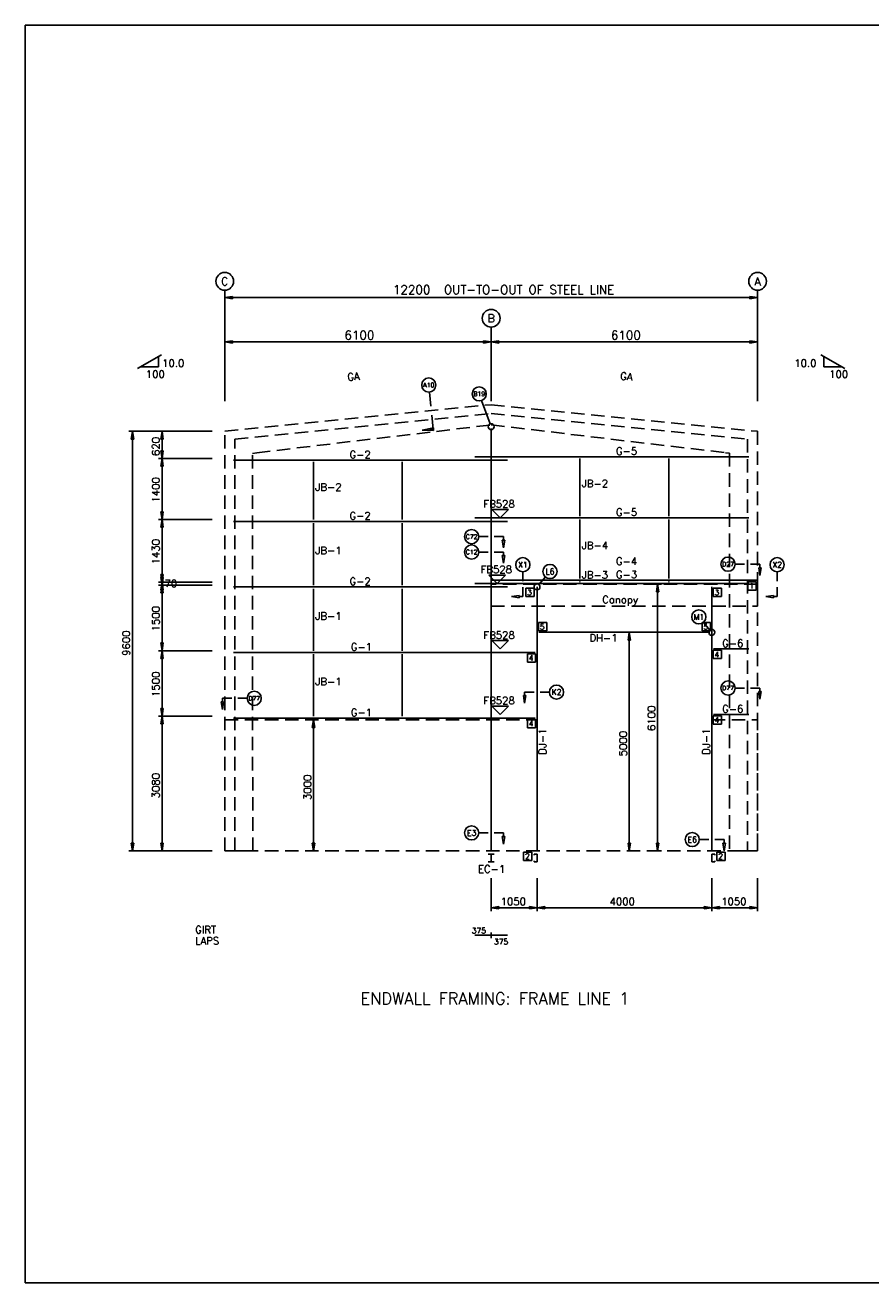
# Model space of a CAD drawing. Extents: x 0 to 40704, y 0 to 28784.
# Tile 1 of 2: x 0 to 19361, y 0 to 28784. Entities that reach past the tile are written whole.
import ezdxf
from ezdxf.enums import TextEntityAlignment as Align

# ---------------------------------------------------------------- set-up
doc = ezdxf.new("R2010")
doc.units = 0
doc.header["$MEASUREMENT"] = 0
doc.linetypes.add('CONTIN', pattern=[0])
doc.linetypes.add('DASHED', pattern=[460.3, 307.7, -152.6])
doc.layers.get('0').update_dxf_attribs({"linetype": 'CONTIN'})
for name, color, linetype in [('1', 7, 'CONTIN'), ('10', 10, 'CONTIN'), ('11', 7, 'CONTIN'), ('12', 6, 'CONTIN'), ('13', 1, 'CONTIN'), ('15', 7, 'CONTIN'), ('2', 6, 'CONTIN'), ('22', 7, 'CONTIN'), ('3', 7, 'CONTIN'), ('4', 7, 'CONTIN'), ('5', 5, 'DASHED'), ('7', 7, 'CONTIN')]:
    doc.layers.add(name, color=color, linetype=linetype)
doc.styles.add('SIMPLEX', font='SIMPLEX')

# ---------------------------------------------------------------- blocks, each defined once
blk = doc.blocks.new('WCOL')
for p, q in [((-10.2, 0), (10.2, 0)), ((0, 0), (0, -25.4)), ((-10.2, -25.4), (10.2, -25.4))]:
    blk.add_line(p, q)
blk = doc.blocks.new('CCOL')
for p, q in [((10.2, 0), (0, 0)), ((0, 0), (0, -25.4)), ((10.2, -2.5), (10.2, 0)), ((0, -25.4), (10.2, -25.4)), ((10.2, -25.4), (10.2, -22.9))]:
    blk.add_line(p, q)
blk = doc.blocks.new('MARKER')
for p, q in [((25.4, 25.4), (-25.4, 25.4)), ((-25.4, 25.4), (0, 0)), ((0, 0), (25.4, 25.4))]:
    blk.add_line(p, q)
blk = doc.blocks.new('ARROW')
for p, q in [((0, 0), (-176, 29)), ((-176, 29), (-176, -29)), ((0, 0), (-176, -29))]:
    blk.add_line(p, q)
blk = doc.blocks.new('ARROWP')
for p, q in [((0, 0), (-176, 29)), ((-176, 29), (-176, -29)), ((0, 0), (-176, -29))]:
    blk.add_line(p, q)
blk = doc.blocks.new('CUTSEC')
at = {"layer": '7'}
for p, q in [((-284, 0), (-68, 0)), ((68, 0), (284, 0)), ((284, 0), (284, 81))]:
    blk.add_line(p, q, dxfattribs=at)
at = {"layer": '7', "rotation": 90}
blk.add_blockref('ARROWP', (284, 257), dxfattribs=at)

msp = doc.modelspace()

# ---------------------------------------------------------------- linework, layer by layer
at = {"layer": '1'}
for p, q in [((4769, 18827), (11044, 18827)), ((6602, 17468), (6602, 18787)), ((8635, 17468), (8635, 18787)), ((10294, 18908), (16569, 18908)), ((12702, 17549), (12702, 18868)), ((14735, 17549), (14735, 18868)), ((4769, 17427), (11044, 17427)), ((6602, 15968), (6602, 17387)), ((8635, 15968), (8635, 17387)), ((10294, 17508), (16569, 17508)), ((12702, 16119), (12702, 17468)), ((14735, 16119), (14735, 17468)), ((4769, 15927), (11044, 15927)), ((6602, 14468), (6602, 15887)), ((8635, 14468), (8635, 15887)), ((10294, 16008), (16569, 16008)), ((10669, 16078), (16769, 16078)), ((11719, 9888), (11719, 15927)), ((12702, 16049), (12702, 16038)), ((14735, 16049), (14735, 16038)), ((15719, 9888), (15719, 15927)), ((11759, 14888), (15678, 14888)), ((4769, 14427), (11678, 14427)), ((15759, 14508), (16569, 14508)), ((6602, 12968), (6602, 14387)), ((8635, 12968), (8635, 14387)), ((15759, 13008), (16569, 13008)), ((4769, 12927), (11678, 12927))]:
    msp.add_line(p, q, dxfattribs=at)
at = {"layer": '12'}
for p, q in [((4569, 20179), (4569, 22718)), ((16769, 20179), (16769, 22718)), ((10669, 20179), (10669, 21871)), ((3052, 19488), (2375, 19488)), ((4284, 19488), (3052, 19488)), ((3134, 19488), (3134, 19488)), ((4284, 18868), (3052, 18868)), ((3134, 18868), (3134, 18868)), ((3134, 18868), (3134, 18868)), ((4284, 17468), (3052, 17468)), ((3134, 17468), (3134, 17468)), ((3134, 17468), (3134, 17468)), ((4284, 16038), (3052, 16038)), ((4284, 15968), (3052, 15968)), ((3134, 16038), (3134, 16038)), ((3134, 16038), (3134, 16038)), ((3134, 15968), (3134, 15968)), ((3134, 15968), (3134, 15968)), ((14396, 15988), (14565, 15988)), ((4284, 14468), (3052, 14468)), ((3134, 14468), (3134, 14468)), ((3134, 14468), (3134, 14468)), ((4284, 12968), (3052, 12968)), ((3134, 12968), (3134, 12968)), ((3134, 12968), (3134, 12968)), ((3052, 9888), (2375, 9888)), ((4284, 9888), (3052, 9888)), ((3134, 9888), (3134, 9888)), ((14396, 9888), (14565, 9888))]:
    msp.add_line(p, q, dxfattribs=at)
at = {"layer": '13'}
for centre in [(4569, 22921), (16769, 22921), (10669, 22075)]:
    msp.add_circle(centre, 203, dxfattribs=at)
at = {"layer": '2'}
for p, q in [((4569, 22548), (16769, 22548)), ((4569, 21533), (16769, 21533)), ((2572, 20924), (3123, 21242)), ((3052, 21201), (3052, 20964)), ((18766, 20924), (18215, 21242)), ((18285, 21201), (18285, 20964)), ((2642, 20964), (3052, 20964)), ((18695, 20964), (18285, 20964)), ((2457, 9888), (2457, 19488)), ((3134, 18868), (3134, 19488)), ((3134, 17468), (3134, 18868)), ((3134, 16038), (3134, 17468)), ((3134, 15968), (3134, 16038)), ((3134, 14468), (3134, 15968)), ((14480, 9888), (14480, 15988)), ((13831, 9888), (13831, 14888)), ((3134, 12968), (3134, 14468)), ((3134, 9888), (3134, 12968)), ((6602, 9888), (6602, 12888)), ((10669, 9263), (10669, 8505)), ((11719, 9263), (11719, 8505)), ((11719, 9263), (11719, 8505)), ((15719, 9263), (15719, 8505)), ((15719, 9263), (15719, 8505)), ((16769, 9263), (16769, 8505)), ((10669, 8586), (11719, 8586)), ((11719, 8586), (15719, 8586)), ((15719, 8586), (16769, 8586)), ((10669, 7955), (10294, 7955)), ((10669, 7892), (10669, 8019)), ((10669, 7892), (10669, 8019)), ((10669, 7955), (11044, 7955))]:
    msp.add_line(p, q, dxfattribs=at)
at = {"layer": '22'}
for p, q in [((40704, 28784), (0, 28784)), ((0, 28784), (0, 0)), ((0, 0), (40704, 0))]:
    msp.add_line(p, q, dxfattribs=at)
at = {"layer": '3'}
for p, q in [((11460, 15705), (11460, 15896)), ((11460, 15896), (11650, 15896)), ((11650, 15705), (11650, 15896)), ((15750, 15705), (15750, 15896)), ((15750, 15896), (15941, 15896)), ((15941, 15705), (15941, 15896)), ((16547, 15856), (16547, 16047)), ((16547, 16047), (16737, 16047)), ((16737, 15856), (16547, 15856)), ((16737, 15856), (16737, 16047)), ((11650, 15705), (11460, 15705)), ((15941, 15705), (15750, 15705)), ((11750, 14920), (11750, 15110)), ((11750, 15110), (11941, 15110)), ((11941, 14920), (11941, 15110)), ((15497, 14920), (15497, 15110)), ((15497, 15110), (15687, 15110)), ((15687, 14920), (15687, 15110)), ((11941, 14920), (11750, 14920)), ((15687, 14920), (15497, 14920)), ((11497, 14205), (11497, 14396)), ((11497, 14396), (11687, 14396)), ((11687, 14205), (11687, 14396)), ((15750, 14286), (15750, 14477)), ((15750, 14477), (15941, 14477)), ((15941, 14286), (15941, 14477)), ((11687, 14205), (11497, 14205)), ((15941, 14286), (15750, 14286)), ((15750, 12786), (15750, 12977)), ((15750, 12977), (15941, 12977)), ((15941, 12786), (15941, 12977)), ((11497, 12705), (11497, 12896)), ((11497, 12896), (11687, 12896)), ((11687, 12705), (11497, 12705)), ((11687, 12705), (11687, 12896)), ((15941, 12786), (15750, 12786)), ((11412, 9666), (11412, 9856)), ((11412, 9856), (11602, 9856)), ((11602, 9666), (11602, 9856)), ((15835, 9666), (15835, 9856)), ((15835, 9856), (16025, 9856)), ((16025, 9666), (16025, 9856)), ((11602, 9666), (11412, 9666)), ((16025, 9666), (15835, 9666))]:
    msp.add_line(p, q, dxfattribs=at)
at = {"layer": '4'}
msp.add_line((10669, 9888), (10669, 19553), dxfattribs=at)
at = {"layer": '5'}
for p, q in [((4569, 19488), (10669, 20098)), ((4799, 19310), (10669, 19897)), ((10669, 20098), (16769, 19488)), ((10669, 19897), (16539, 19310)), ((5307, 18998), (10668, 19636)), ((10668, 19636), (16030, 18998)), ((4569, 9888), (4569, 19488)), ((4799, 9888), (4799, 19310)), ((16539, 19310), (16539, 9888)), ((16769, 19488), (16769, 9888)), ((5204, 18982), (5307, 18998)), ((5307, 18998), (5307, 18998)), ((16030, 18998), (16030, 18998)), ((16030, 18998), (16128, 18987)), ((5210, 9888), (5204, 18982)), ((16128, 18987), (16128, 9888)), ((10669, 15988), (10669, 15688)), ((16769, 15988), (10669, 15988)), ((16769, 15688), (16769, 15988)), ((10669, 15688), (10669, 15485)), ((16769, 15688), (16769, 15485)), ((10669, 15485), (16769, 15485)), ((4569, 9888), (4569, 12888)), ((4569, 12888), (11719, 12888)), ((15719, 12888), (16769, 12888)), ((16769, 9888), (16769, 12888)), ((4569, 9888), (16769, 9888)), ((4799, 9888), (5210, 9888)), ((16539, 9888), (16128, 9888))]:
    msp.add_line(p, q, dxfattribs=at)
at = {"layer": '7'}
for p, q in [((10646, 19657), (10451, 20192)), ((11762, 15979), (11910, 16155)), ((15675, 14940), (15527, 15116))]:
    msp.add_line(p, q, dxfattribs=at)
for centre, radius in [((9240, 20547), 162), ((10396, 20344), 162), ((10669, 19594), 67.7), ((10222, 17078), 162), ((10222, 16726), 162), ((11394, 16435), 162), ((12015, 16280), 162), ((16092, 16448), 162), ((17216, 16435), 162), ((11719, 15927), 67.7), ((15423, 15241), 162), ((15719, 14888), 67.7), ((5245, 13378), 162), ((12165, 13520), 162), ((16092, 13613), 162), ((10222, 10298), 162), ((15272, 10145), 162)]:
    msp.add_circle(centre, radius, dxfattribs=at)

# ---------------------------------------------------------------- block references
at = {"layer": '10', "yscale": 6.662879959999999, "zscale": 6.662879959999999}
for name, p, xscale in [('WCOL', (10669, 9807), 6.662879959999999), ('CCOL', (11719, 9807), -6.66288), ('CCOL', (15719, 9807), 6.662879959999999)]:
    msp.add_blockref(name, p, dxfattribs=dict(at, xscale=xscale))
at = {"layer": '2'}
for p, rotation in [((4569, 22548), 180), ((4569, 21533), 180), ((10669, 21533), 180), ((2457, 19488), 90), ((3134, 19488), 90), ((3134, 18868), 270), ((3134, 18868), 90), ((3134, 17468), 270), ((3134, 17468), 90), ((3134, 16038), 270), ((3134, 15968), 270), ((3134, 16038), 90), ((3134, 15968), 90), ((14480, 15988), 90), ((13831, 14888), 90), ((3134, 14468), 270), ((3134, 14468), 90), ((3134, 12968), 270), ((3134, 12968), 90), ((6602, 12888), 90), ((2457, 9888), 270), ((3134, 9888), 270), ((6602, 9888), 270), ((13831, 9888), 270), ((14480, 9888), 270), ((10669, 8586), 180), ((11719, 8586), 180), ((15719, 8586), 180)]:
    msp.add_blockref('ARROW', p, dxfattribs=dict(at, rotation=rotation))
for p in [(16769, 22548), (10669, 21533), (16769, 21533), (11719, 8586), (15719, 8586), (16769, 8586)]:
    msp.add_blockref('ARROW', p, dxfattribs=at)
at = {"layer": '3', "xscale": 7.49573992, "yscale": 7.49573992, "zscale": 7.49573992}
for p in [(10872, 17508), (10809, 16008), (10872, 14508), (10872, 13008)]:
    msp.add_blockref('MARKER', p, dxfattribs=at)
at = {"layer": '7', "xscale": 1.5, "yscale": -1, "zscale": -1, "rotation": 275.711}
msp.add_blockref('CUTSEC', (9299, 19961), dxfattribs=at)
at = {"layer": '7', "yscale": -1, "zscale": -1}
for p in [(10669, 17078), (10669, 16726), (16539, 16448), (16539, 13613), (10669, 10298), (15719, 10145)]:
    msp.add_blockref('CUTSEC', p, dxfattribs=at)
at = {"layer": '7', "yscale": -1, "zscale": -1, "rotation": 270}
for p in [(11394, 15988), (17216, 15988)]:
    msp.add_blockref('CUTSEC', p, dxfattribs=at)
at = {"layer": '7', "xscale": -1, "yscale": -1, "zscale": -1}
for p in [(4799, 13378), (11719, 13520)]:
    msp.add_blockref('CUTSEC', p, dxfattribs=at)

# ---------------------------------------------------------------- texts
at = {"layer": '11', "style": 'SIMPLEX'}
for s, height, p in [('12200', 200, (8420, 22630)), ('6100', 200, (7310, 21589)), ('6100', 200, (13410, 21589)), ('10.0', 169.2, (3137, 20964)), ('10.0', 169.2, (17608, 20964)), ('100', 169.2, (2763, 20711)), ('100', 169.2, (18406, 20711)), ('70', 169.2, (3190, 15918)), ('1050', 169.2, (10885, 8643)), ('4000', 169.2, (13380, 8643)), ('1050', 169.2, (15935, 8643)), ('375', 126.9, (10224, 7998)), ('375', 126.9, (10732, 7744))]:
    msp.add_text(s, height=height, dxfattribs=at).set_placement(p)
for s, p in [('620', (3077, 18924)), ('1400', (3077, 17859)), ('1430', (3077, 16444)), ('1500', (3077, 14909)), ('9600', (2400, 14349)), ('1500', (3077, 13409)), ('6100', (14424, 12629)), ('5000', (13774, 12049)), ('3080', (3077, 11089)), ('3000', (6546, 11049))]:
    msp.add_text(s, height=169.2, rotation=90, dxfattribs=at).set_placement(p)
at = {"layer": '13', "style": 'SIMPLEX'}
for s, p in [('C', (4569, 22829)), ('A', (16769, 22829)), ('B', (10669, 21983))]:
    msp.add_text(s, height=183, dxfattribs=at).set_placement(p, align=Align.CENTER)
at = {"layer": '15', "style": 'SIMPLEX'}
msp.add_text(' OUT-TO-OUT OF STEEL LINE', height=200, dxfattribs=at).set_placement((9450, 22630))
msp.add_text('ENDWALL FRAMING: FRAME LINE 1', height=270.78, dxfattribs=at).set_placement((10755, 6372), align=Align.CENTER)
at = {"layer": '2', "style": 'SIMPLEX'}
for s, p in [('GIRT', (3892, 7998)), ('LAPS', (3892, 7744))]:
    msp.add_text(s, height=169.2, dxfattribs=at).set_placement(p)
at = {"layer": '3', "style": 'SIMPLEX'}
for s, rotation, p in [('GA', 5.711, (7384, 20642)), ('GA', 354.289, (13616, 20675)), ('DJ-1', 90, (11930, 12087)), ('DJ-1', 90, (15676, 12087))]:
    msp.add_text(s, height=169.2, rotation=rotation, dxfattribs=at).set_placement(p)
for s, height, p in [(' G-2', 169.2, (7310, 18870)), (' G-5', 169.2, (13410, 18951)), ('JB-2', 169.2, (6643, 18127)), ('JB-2', 169.2, (12743, 18208)), ('FB528', 169.2, (10491, 17741)), (' G-2', 169.2, (7310, 17470)), (' G-5', 169.2, (13410, 17551)), ('JB-1', 169.2, (6643, 16677)), ('JB-4', 169.2, (12743, 16793)), ('FB528', 169.2, (10429, 16241)), (' G-4', 169.2, (13410, 16431)), (' G-2', 169.2, (7310, 15970)), ('JB-3', 169.2, (12743, 16118)), (' G-3', 169.2, (13410, 16126)), ('3', 127, (11492, 15737)), ('3', 127, (15782, 15737)), ('1', 127, (16578, 15888)), ('Canopy', 169.2, (13211, 15552)), ('JB-1', 169.2, (6643, 15177)), ('5', 127, (11782, 14951)), ('5', 127, (15528, 14951)), ('FB528', 169.2, (10491, 14741)), ('DH-1', 169.2, (12918, 14676)), (' G-6', 169.2, (15840, 14551)), (' G-1', 169.2, (7339, 14470)), ('4', 127, (15782, 14318)), ('4', 127, (11528, 14237)), ('JB-1', 169.2, (6643, 13677)), ('FB528', 169.2, (10491, 13241)), (' G-1', 169.2, (7339, 12970)), (' G-6', 169.2, (15840, 13051)), ('4', 127, (11528, 12737)), ('4', 127, (15782, 12818)), ('2', 127, (11444, 9697)), ('2', 127, (15867, 9697)), ('EC-1', 169.2, (10368, 9387))]:
    msp.add_text(s, height=height, dxfattribs=at).set_placement(p)
at = {"layer": '7', "style": 'SIMPLEX'}
for s, height, p in [('A10', 104, (9240, 20547)), ('B19', 104, (10396, 20344)), ('C72', 104, (10222, 17078)), ('C12', 104, (10222, 16726)), ('X1', 130, (11394, 16435)), ('D27', 104, (16092, 16448)), ('X2', 130, (17216, 16435)), ('L6', 130, (12015, 16280)), ('M1', 130, (15423, 15241)), ('K2', 130, (12165, 13520)), ('D77', 104, (16092, 13613)), ('D77', 104, (5245, 13378)), ('E3', 130, (10222, 10298)), ('E6', 130, (15272, 10145))]:
    msp.add_text(s, height=height, dxfattribs=at).set_placement(p, align=Align.MIDDLE_CENTER)

doc.saveas('drawing.dxf')
